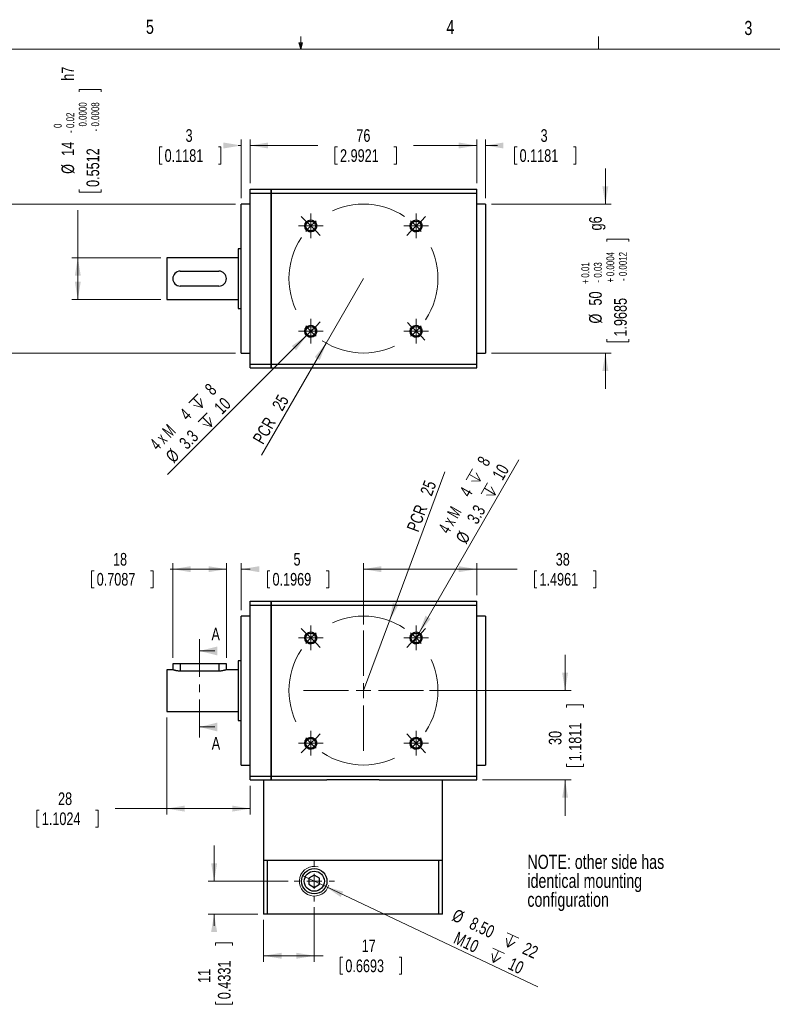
# Model space of a CAD drawing. Header units: millimetres. Extents: x 11 to 421, y 5 to 275.
# Tile 4 of 5: x 169 to 295, y 110 to 275. Entities that reach past the tile are written whole.
import ezdxf

# ---------------------------------------------------------------- set-up
doc = ezdxf.new("R2010")
doc.units = ezdxf.units.MM
doc.linetypes.add('CENTER', pattern=[10.16, 6.35, -1.27, 1.27, -1.27])
doc.linetypes.add('CENTERX2', pattern=[20.32, 12.7, -2.54, 2.54, -2.54])
doc.styles.add('SLDTEXTSTYLE0', font='TXT', dxfattribs={"width": 0.75})
doc.styles.add('SLDTEXTSTYLE4', font='TXT', dxfattribs={"width": 0.65})
doc.dimstyles.new('SLDDIMSTYLE0', dxfattribs={"dimtxt": 2.116667, "dimasz": 3, "dimexe": 0, "dimexo": 0.0625, "dimgap": 0.529167, "dimtad": 2, "dimlfac": 2, "dimrnd": 1e-09, "dimzin": 12, "dimdsep": 46, "dimtxsty": 'SLDTEXTSTYLE0', "dimsah": 1, "dimcen": 0.09, "dimadec": 0, "dimazin": 0, "dimtfac": 1, "dimtmove": 0, "dimatfit": 3, "dimfxl": 1, "dimtolj": 1, "dimtzin": 12, "dimarcsym": 0})
doc.dimstyles.new('SLDDIMSTYLE1', dxfattribs={"dimtxt": 2.116667, "dimasz": 3, "dimexe": 0, "dimexo": 0.0625, "dimgap": 0.529167, "dimtad": 2, "dimlfac": 2, "dimrnd": 1e-09, "dimzin": 12, "dimdsep": 46, "dimtxsty": 'SLDTEXTSTYLE0', "dimsah": 1, "dimcen": 0.09, "dimadec": 0, "dimazin": 0, "dimtfac": 1, "dimtofl": 0, "dimtmove": 0, "dimatfit": 3, "dimfxl": 1, "dimtolj": 1, "dimtzin": 12, "dimarcsym": 0})
doc.dimstyles.new('SLDDIMSTYLE2', dxfattribs={"dimtxt": 2.116667, "dimasz": 3, "dimexe": 0, "dimexo": 0.0625, "dimgap": 0.529167, "dimtad": 0, "dimlfac": 2, "dimrnd": 1e-09, "dimzin": 12, "dimdsep": 46, "dimtxsty": 'SLDTEXTSTYLE0', "dimsah": 1, "dimcen": 0.09, "dimadec": 0, "dimazin": 0, "dimtfac": 1, "dimtofl": 0, "dimtmove": 0, "dimatfit": 3, "dimfxl": 1, "dimtolj": 1, "dimtzin": 12, "dimarcsym": 0})
doc.dimstyles.new('SLDDIMSTYLE3', dxfattribs={"dimtxt": 2.116667, "dimasz": 3, "dimexe": 0, "dimexo": 0.0625, "dimgap": 0.529167, "dimtad": 0, "dimlfac": 2, "dimrnd": 1e-09, "dimzin": 12, "dimdsep": 46, "dimtxsty": 'SLDTEXTSTYLE0', "dimsah": 1, "dimcen": 0.09, "dimadec": 0, "dimazin": 0, "dimtfac": 1, "dimtofl": 0, "dimtmove": 0, "dimatfit": 3, "dimfxl": 1, "dimtolj": 1, "dimtzin": 12, "dimarcsym": 0})
doc.dimstyles.new('SLDDIMSTYLE4', dxfattribs={"dimtxt": 2.116667, "dimasz": 3, "dimexe": 0, "dimexo": 0.0625, "dimgap": 0.529167, "dimtad": 2, "dimlfac": 2, "dimrnd": 1e-09, "dimzin": 4, "dimdsep": 46, "dimtxsty": 'SLDTEXTSTYLE0', "dimsah": 1, "dimcen": 0.09, "dimadec": 0, "dimazin": 0, "dimtfac": 1, "dimtmove": 0, "dimatfit": 3, "dimfxl": 1, "dimtolj": 1, "dimtzin": 12, "dimarcsym": 0})
doc.dimstyles.new('SLDDIMSTYLE7', dxfattribs={"dimtxt": 2.116667, "dimasz": 3, "dimexe": 0, "dimexo": 0.0625, "dimgap": 0.529167, "dimtad": 0, "dimlfac": 2, "dimrnd": 1e-09, "dimzin": 12, "dimdsep": 46, "dimtxsty": 'SLDTEXTSTYLE0', "dimsah": 1, "dimcen": 0.09, "dimadec": 0, "dimazin": 0, "dimtol": 1, "dimtp": 0.01, "dimtm": 0.03, "dimtfac": 1, "dimtofl": 0, "dimtmove": 0, "dimatfit": 3, "dimfxl": 1, "dimtolj": 1, "dimarcsym": 0})
doc.dimstyles.new('SLDDIMSTYLE8', dxfattribs={"dimtxt": 2.116667, "dimasz": 3, "dimexe": 0, "dimexo": 0.0625, "dimgap": 0.529167, "dimtad": 0, "dimlfac": 2, "dimrnd": 1e-09, "dimzin": 12, "dimdsep": 46, "dimtxsty": 'SLDTEXTSTYLE0', "dimsah": 1, "dimcen": 0.09, "dimadec": 0, "dimazin": 0, "dimtol": 1, "dimtm": 0.02, "dimtfac": 1.6, "dimtofl": 0, "dimtmove": 0, "dimatfit": 3, "dimfxl": 1, "dimtolj": 1, "dimtzin": 0, "dimarcsym": 0})

# ---------------------------------------------------------------- blocks, each defined once
blk = doc.blocks.new('SW_NOTE_0')
at = {"color": 0, "linetype": 'Continuous', "lineweight": 0, "char_height": 2.3813, "attachment_point": 1, "style": 'SLDTEXTSTYLE0'}
for s, insert in [('NOTE: other side has ', (0, 3.07)), ('identical mounting ', (0, -0.11)), ('configuration', (0, -3.28))]:
    blk.add_mtext(s, dxfattribs=dict(at, insert=insert))
blk = doc.blocks.new('SW_SYMBOL_HOLE_DEPTH')
at = {"color": 0, "linetype": 'Continuous', "lineweight": 0}
for p, q in [((0, 875), (800, 875)), ((400, 875), (400, 75)), ((100, 555), (400, 75)), ((700, 555), (400, 75))]:
    blk.add_line(p, q, dxfattribs=at)
blk = doc.blocks.new('*D4')
at = {"color": 7, "linetype": 'Continuous', "lineweight": 0}
for q in [(252.56, 201.39), (234.8, 170.63)]:
    blk.add_line((235.8, 172.37), q, dxfattribs=at)
blk.add_solid([(235.8, 172.37), (237.73, 174.71), (236.87, 175.21)], dxfattribs=at)
at = {"color": 7, "linetype": 'Continuous', "lineweight": 0, "xscale": 0.0027037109, "yscale": 0.0027037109, "zscale": 0.0027037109, "rotation": 60}
for p in [(245.74, 196.83), (248.27, 194.49)]:
    blk.add_blockref('SW_SYMBOL_HOLE_DEPTH', p, dxfattribs=at)
at = {"color": 7, "linetype": 'Continuous', "lineweight": 0, "attachment_point": 1, "rotation": 60}
for s, insert, char_height, style in [(' 8', (245.14, 200.67), 2.117, 'SLDTEXTSTYLE0'), (' 10', (247.67, 198.33), 2.117, 'SLDTEXTSTYLE0'), ('4', (242.46, 196.02), 2.12, 'SLDTEXTSTYLE0'), ('4 x M', (238.92, 189.89), 2.117, 'SLDTEXTSTYLE4'), (' 3.3 ', (243.42, 190.97), 2.117, 'SLDTEXTSTYLE0'), ('%%c', (241.83, 188.2), 2.117, 'SLDTEXTSTYLE0')]:
    blk.add_mtext(s, dxfattribs=dict(at, insert=insert, char_height=char_height, style=style))
blk = doc.blocks.new('*D6')
at = {"color": 7, "linetype": 'Continuous', "lineweight": 0}
for q in [(240.12, 199.39), (226.46, 162.66)]:
    blk.add_line((230.82, 174.38), q, dxfattribs=at)
blk.add_solid([(230.82, 174.38), (232.33, 177.01), (231.39, 177.36)], dxfattribs=at)
at = {"color": 7, "linetype": 'Continuous', "lineweight": 0, "char_height": 2.117, "attachment_point": 1, "rotation": 69.6038, "style": 'SLDTEXTSTYLE0'}
for s, insert in [('25', (235.92, 195.92)), ('PCR ', (233.67, 189.87))]:
    blk.add_mtext(s, dxfattribs=dict(at, insert=insert))
blk = doc.blocks.new('*D7')
at = {"color": 7, "linetype": 'Continuous', "lineweight": 0}
for p, q in [((226.46, 173.75), (226.46, 184.04)), ((245.46, 178.66), (245.46, 184.04)), ((226.46, 183.04), (245.46, 183.04)), ((245.46, 183.04), (252.26, 183.04)), ((255.14, 182.78), (255.14, 179.93)), ((255.14, 182.78), (255.57, 182.78)), ((265.45, 182.78), (265.02, 182.78)), ((265.45, 182.78), (265.45, 179.93)), ((255.14, 179.93), (255.57, 179.93)), ((265.45, 179.93), (265.02, 179.93))]:
    blk.add_line(p, q, dxfattribs=at)
for points in [[(226.46, 183.04), (229.46, 182.54), (229.46, 183.54)], [(245.46, 183.04), (242.46, 183.54), (242.46, 182.54)]]:
    blk.add_solid(points, dxfattribs=at)
at = {"color": 7, "linetype": 'Continuous', "lineweight": 0, "char_height": 2.117, "attachment_point": 1, "style": 'SLDTEXTSTYLE0'}
for s, insert in [('38', (258.73, 185.76)), ('1.4961', (256, 182.4))]:
    blk.add_mtext(s, dxfattribs=dict(at, insert=insert))
blk = doc.blocks.new('*D8')
at = {"color": 7, "linetype": 'Continuous', "lineweight": 0}
for p, q in [((260.3, 162.66), (260.3, 168.66)), ((237.55, 162.66), (261.3, 162.66)), ((260.55, 160.25), (263.4, 160.25)), ((260.55, 160.25), (260.55, 159.82)), ((263.4, 160.25), (263.4, 159.82)), ((260.55, 149.93), (260.55, 150.36)), ((260.55, 149.93), (263.4, 149.93)), ((263.4, 149.93), (263.4, 150.36)), ((246.46, 147.66), (261.3, 147.66)), ((260.3, 147.66), (260.3, 141.66))]:
    blk.add_line(p, q, dxfattribs=at)
for points in [[(260.3, 162.66), (260.8, 165.66), (259.8, 165.66)], [(260.3, 147.66), (259.8, 144.66), (260.8, 144.66)]]:
    blk.add_solid(points, dxfattribs=at)
at = {"color": 7, "linetype": 'Continuous', "lineweight": 0, "char_height": 2.117, "attachment_point": 1, "rotation": 90, "style": 'SLDTEXTSTYLE0'}
for s, insert in [('1.1811', (260.93, 150.79)), ('30', (257.57, 153.53))]:
    blk.add_mtext(s, dxfattribs=dict(at, insert=insert))
blk = doc.blocks.new('*D9')
at = {"color": 7, "linetype": 'Continuous', "lineweight": 0}
for p, q in [((203.46, 168.16), (203.46, 184.04)), ((205.96, 176.16), (205.96, 184.04)), ((203.46, 183.04), (197.46, 183.04)), ((205.96, 183.04), (207.47, 183.04)), ((210.34, 182.78), (210.34, 179.93)), ((210.34, 182.78), (210.77, 182.78)), ((220.66, 182.78), (220.23, 182.78)), ((220.66, 182.78), (220.66, 179.93)), ((210.34, 179.93), (210.77, 179.93)), ((220.66, 179.93), (220.23, 179.93))]:
    blk.add_line(p, q, dxfattribs=at)
for points in [[(203.46, 183.04), (200.46, 183.54), (200.46, 182.54)], [(205.96, 183.04), (208.96, 182.54), (208.96, 183.54)]]:
    blk.add_solid(points, dxfattribs=at)
at = {"color": 7, "linetype": 'Continuous', "lineweight": 0, "attachment_point": 1, "style": 'SLDTEXTSTYLE0'}
for s, insert, char_height in [('5', (214.72, 185.76), 2.12), ('0.1969', (211.2, 182.4), 2.117)]:
    blk.add_mtext(s, dxfattribs=dict(at, insert=insert, char_height=char_height))
blk = doc.blocks.new('*D10')
at = {"color": 7, "linetype": 'Continuous', "lineweight": 0}
for p, q in [((194.46, 168.16), (194.46, 184.04)), ((203.46, 168.16), (203.46, 184.04)), ((180.84, 182.78), (180.84, 179.93)), ((180.84, 182.78), (181.26, 182.78)), ((191.15, 182.78), (190.72, 182.78)), ((191.15, 182.78), (191.15, 179.93)), ((194.46, 183.04), (194.02, 183.04)), ((203.46, 183.04), (194.46, 183.04)), ((180.84, 179.93), (181.26, 179.93)), ((191.15, 179.93), (190.72, 179.93))]:
    blk.add_line(p, q, dxfattribs=at)
for points in [[(194.46, 183.04), (197.46, 182.54), (197.46, 183.54)], [(203.46, 183.04), (200.46, 183.54), (200.46, 182.54)]]:
    blk.add_solid(points, dxfattribs=at)
at = {"color": 7, "linetype": 'Continuous', "lineweight": 0, "char_height": 2.117, "attachment_point": 1, "style": 'SLDTEXTSTYLE0'}
for s, insert in [('18', (184.43, 185.76)), ('0.7087', (181.69, 182.4))]:
    blk.add_mtext(s, dxfattribs=dict(at, insert=insert))
blk = doc.blocks.new('*D11')
at = {"color": 7, "linetype": 'Continuous', "lineweight": 0}
for p, q in [((193.46, 158.16), (193.46, 141.85)), ((207.46, 146.66), (207.46, 141.85)), ((171.62, 142.59), (171.62, 139.74)), ((171.62, 142.59), (172.05, 142.59)), ((181.93, 142.59), (181.5, 142.59)), ((181.93, 142.59), (181.93, 139.74)), ((193.46, 142.85), (184.81, 142.85)), ((207.46, 142.85), (193.46, 142.85)), ((171.62, 139.74), (172.05, 139.74)), ((181.93, 139.74), (181.5, 139.74))]:
    blk.add_line(p, q, dxfattribs=at)
for points in [[(193.46, 142.85), (196.46, 142.35), (196.46, 143.35)], [(207.46, 142.85), (204.46, 143.35), (204.46, 142.35)]]:
    blk.add_solid(points, dxfattribs=at)
at = {"color": 7, "linetype": 'Continuous', "lineweight": 0, "char_height": 2.117, "attachment_point": 1, "style": 'SLDTEXTSTYLE0'}
for s, insert in [('28', (175.21, 145.57)), ('1.1024', (172.48, 142.21))]:
    blk.add_mtext(s, dxfattribs=dict(at, insert=insert))
blk = doc.blocks.new('*D12')
at = {"color": 7, "linetype": 'Continuous', "lineweight": 0}
for p, q in [((201.4, 130.66), (201.4, 136.66)), ((213.84, 130.66), (200.4, 130.66)), ((208.71, 125.16), (200.4, 125.16)), ((201.4, 125.16), (201.4, 123.19)), ((201.65, 120.32), (204.51, 120.32)), ((201.65, 120.32), (201.65, 119.89)), ((204.51, 120.32), (204.51, 119.89)), ((201.65, 110), (201.65, 110.43)), ((201.65, 110), (204.51, 110)), ((204.51, 110), (204.51, 110.43))]:
    blk.add_line(p, q, dxfattribs=at)
for points in [[(201.4, 130.66), (201.9, 133.66), (200.9, 133.66)], [(201.4, 125.16), (200.9, 122.16), (201.9, 122.16)]]:
    blk.add_solid(points, dxfattribs=at)
at = {"color": 7, "linetype": 'Continuous', "lineweight": 0, "char_height": 2.117, "attachment_point": 1, "rotation": 90, "style": 'SLDTEXTSTYLE0'}
for s, insert in [('0.4331', (202.04, 110.86)), ('11', (198.67, 113.6))]:
    blk.add_mtext(s, dxfattribs=dict(at, insert=insert))
blk = doc.blocks.new('*D13')
at = {"color": 7, "linetype": 'Continuous', "lineweight": 0}
for p, q in [((218.21, 126.29), (218.21, 117.15)), ((209.71, 124.16), (209.71, 117.15)), ((209.71, 118.15), (218.21, 118.15)), ((218.21, 118.15), (219.69, 118.15)), ((222.56, 117.9), (222.56, 115.04)), ((222.56, 117.9), (222.99, 117.9)), ((232.87, 117.9), (232.45, 117.9)), ((232.87, 117.9), (232.87, 115.04)), ((222.56, 115.04), (222.99, 115.04)), ((232.87, 115.04), (232.45, 115.04))]:
    blk.add_line(p, q, dxfattribs=at)
for points in [[(209.71, 118.15), (212.71, 117.65), (212.71, 118.65)], [(218.21, 118.15), (215.21, 118.65), (215.21, 117.65)]]:
    blk.add_solid(points, dxfattribs=at)
at = {"color": 7, "linetype": 'Continuous', "lineweight": 0, "char_height": 2.117, "attachment_point": 1, "style": 'SLDTEXTSTYLE0'}
for s, insert in [('17', (226.16, 120.88)), ('0.6693', (223.42, 117.52))]:
    blk.add_mtext(s, dxfattribs=dict(at, insert=insert))
blk = doc.blocks.new('*D14')
at = {"color": 7, "linetype": 'Continuous', "lineweight": 0}
for q in [(216.29, 131.57), (255.71, 112.94)]:
    blk.add_line((220.13, 129.75), q, dxfattribs=at)
blk.add_solid([(220.13, 129.75), (222.63, 128.02), (223.06, 128.92)], dxfattribs=at)
at = {"color": 7, "linetype": 'Continuous', "lineweight": 0, "xscale": 0.0027037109, "yscale": 0.0027037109, "zscale": 0.0027037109, "rotation": 334.7039637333}
for p in [(249.56, 119.87), (247.15, 117.29)]:
    blk.add_blockref('SW_SYMBOL_HOLE_DEPTH', p, dxfattribs=at)
at = {"color": 7, "linetype": 'Continuous', "lineweight": 0, "char_height": 2.117, "attachment_point": 1, "rotation": 334.704, "style": 'SLDTEXTSTYLE0'}
for s, insert in [('%%c', (242.06, 126.1)), ('8.50', (244.95, 124.74)), ('M10 ', (242.31, 122.27)), (' 22', (253.34, 120.77)), (' 10', (250.93, 118.19))]:
    blk.add_mtext(s, dxfattribs=dict(at, insert=insert))
blk = doc.blocks.new('SW_CENTERMARKSYMBOL_0')
at = {"color": 0, "linetype": 'Continuous', "lineweight": 0}
for p, q in [((0, 1.25), (0, 2.075)), ((-1.25, 0), (-2.075, 0)), ((0, 0), (-1.25, 0)), ((0, 0), (0, 1.25)), ((0, 0), (0, -1.25)), ((0, 0), (1.25, 0)), ((1.25, 0), (2.075, 0)), ((0, -1.25), (0, -2.075))]:
    blk.add_line(p, q, dxfattribs=at)
blk = doc.blocks.new('SW_CENTERMARKSYMBOL_1')
at = {"color": 0, "linetype": 'Continuous', "lineweight": 0}
for p, q in [((0, 1.25), (0, 2.075)), ((-1.25, 0), (-2.075, 0)), ((0, 0), (-1.25, 0)), ((0, 0), (0, 1.25)), ((0, 0), (0, -1.25)), ((0, 0), (1.25, 0)), ((1.25, 0), (2.075, 0)), ((0, -1.25), (0, -2.075))]:
    blk.add_line(p, q, dxfattribs=at)
blk = doc.blocks.new('SW_CENTERMARKSYMBOL_2')
at = {"color": 0, "linetype": 'Continuous', "lineweight": 0}
for p, q in [((0, 1.25), (0, 2.075)), ((-1.25, 0), (-2.075, 0)), ((0, 0), (-1.25, 0)), ((0, 0), (0, 1.25)), ((0, 0), (0, -1.25)), ((0, 0), (1.25, 0)), ((1.25, 0), (2.075, 0)), ((0, -1.25), (0, -2.075))]:
    blk.add_line(p, q, dxfattribs=at)
blk = doc.blocks.new('SW_CENTERMARKSYMBOL_3')
at = {"color": 0, "linetype": 'Continuous', "lineweight": 0}
for p, q in [((0, 1.25), (0, 2.075)), ((-1.25, 0), (-2.075, 0)), ((0, 0), (-1.25, 0)), ((0, 0), (0, 1.25)), ((0, 0), (0, -1.25)), ((0, 0), (1.25, 0)), ((1.25, 0), (2.075, 0)), ((0, -1.25), (0, -2.075))]:
    blk.add_line(p, q, dxfattribs=at)
blk = doc.blocks.new('SW_CENTERMARKSYMBOL_4')
at = {"color": 0, "linetype": 'Continuous', "lineweight": 0}
for p, q in [((0, 2.5), (0, 3.375)), ((-2.5, 0), (-3.375, 0)), ((0, 0), (-1.25, 0)), ((0, 0), (0, 1.25)), ((0, 0), (0, -1.25)), ((0, 0), (1.25, 0)), ((2.5, 0), (3.375, 0)), ((0, -2.5), (0, -3.375))]:
    blk.add_line(p, q, dxfattribs=at)
blk = doc.blocks.new('SW_CENTERMARKSYMBOL_5')
at = {"color": 0, "linetype": 'Continuous', "lineweight": 0}
for p, q in [((-0.88, 18.56), (-1.59, 19.27)), ((0, 17.68), (-0.88, 18.56)), ((8.84, 11.34), (8.84, 18.93)), ((17.68, 17.68), (18.56, 18.56)), ((18.56, 18.56), (19.27, 19.27)), ((0, 17.68), (0.88, 16.79)), ((0.88, 16.79), (1.59, 16.09)), ((16.79, 16.79), (16.09, 16.09)), ((17.68, 17.68), (16.79, 16.79)), ((8.84, 8.84), (8.84, 10.09)), ((6.34, 8.84), (-1.25, 8.84)), ((8.84, 8.84), (7.59, 8.84)), ((8.84, 8.84), (8.84, 7.59)), ((8.84, 8.84), (10.09, 8.84)), ((11.34, 8.84), (18.93, 8.84)), ((8.84, 6.34), (8.84, -1.25)), ((0, 0), (-0.88, -0.88)), ((0, 0), (0.88, 0.88)), ((0.88, 0.88), (1.59, 1.59)), ((16.79, 0.88), (16.09, 1.59)), ((17.68, 0), (16.79, 0.88)), ((17.68, 0), (18.56, -0.88)), ((-0.88, -0.88), (-1.59, -1.59)), ((18.56, -0.88), (19.27, -1.59))]:
    blk.add_line(p, q, dxfattribs=at)
at = {"color": 0, "linetype": 'CENTERX2', "lineweight": 0}
for start, end in [(56.4592, 123.5408), (146.4592, 213.5408), (326.4592, 33.5408), (236.4592, 303.5408)]:
    blk.add_arc((8.84, 8.84), 12.5, start, end, dxfattribs=at)
at = {"color": 0, "linetype": 'Continuous', "lineweight": 0}
for start, end in [(129.2704, 135), (45, 50.7296), (135, 140.7296), (39.2704, 45), (219.2704, 225), (315, 320.7296), (225, 230.7296), (309.2704, 315)]:
    blk.add_arc((8.84, 8.84), 12.5, start, end, dxfattribs=at)
blk = doc.blocks.new('*D34')
at = {"color": 7, "linetype": 'Continuous', "lineweight": 0}
for p, q in [((267.06, 244.31), (267.06, 250.31)), ((247.96, 244.31), (268.06, 244.31)), ((267.31, 238.45), (271.01, 238.45)), ((267.31, 238.45), (267.31, 238.02)), ((271.01, 238.45), (271.01, 238.02)), ((267.31, 221.21), (267.31, 221.64)), ((271.01, 221.21), (271.01, 221.64)), ((267.31, 221.21), (271.01, 221.21)), ((247.96, 219.31), (268.06, 219.31)), ((267.06, 219.31), (267.06, 213.31))]:
    blk.add_line(p, q, dxfattribs=at)
for points in [[(267.06, 244.31), (267.56, 247.31), (266.56, 247.31)], [(267.06, 219.31), (266.56, 216.31), (267.56, 216.31)]]:
    blk.add_solid(points, dxfattribs=at)
at = {"color": 7, "linetype": 'Continuous', "lineweight": 0, "attachment_point": 1, "rotation": 90, "style": 'SLDTEXTSTYLE0'}
for s, insert, char_height in [(' g6', (264.33, 239.3), 2.117), ('0.0004', (267.23, 232.22), 1.323), ('0.0012', (269.33, 232.22), 1.323), ('0.01', (263.03, 231.97), 1.323), ('0.03', (265.13, 231.97), 1.323), ('+', (263.03, 230.9), 1.32), ('-', (265.13, 231.14), 1.32), ('+', (267.23, 231.15), 1.32), ('-', (269.33, 231.39), 1.32), ('50', (264.33, 227.29), 2.117), ('1.9685', (268.53, 222.07), 2.117), ('%%c', (264.33, 224.27), 2.117)]:
    blk.add_mtext(s, dxfattribs=dict(at, insert=insert, char_height=char_height))
blk = doc.blocks.new('*D35')
at = {"color": 7, "linetype": 'Continuous', "lineweight": 0}
for p, q in [((207.46, 247.81), (207.46, 255.15)), ((245.46, 247.81), (245.46, 255.15)), ((207.46, 254.15), (218.8, 254.15)), ((221.68, 253.9), (221.68, 251.04)), ((221.68, 253.9), (222.11, 253.9)), ((231.99, 253.9), (231.56, 253.9)), ((231.99, 253.9), (231.99, 251.04)), ((245.46, 254.15), (234.86, 254.15)), ((221.68, 251.04), (222.11, 251.04)), ((231.99, 251.04), (231.56, 251.04))]:
    blk.add_line(p, q, dxfattribs=at)
for points in [[(207.46, 254.15), (210.46, 253.65), (210.46, 254.65)], [(245.46, 254.15), (242.46, 254.65), (242.46, 253.65)]]:
    blk.add_solid(points, dxfattribs=at)
at = {"color": 7, "linetype": 'Continuous', "lineweight": 0, "char_height": 2.117, "attachment_point": 1, "style": 'SLDTEXTSTYLE0'}
for s, insert in [('76', (225.27, 256.88)), ('2.9921', (222.53, 253.52))]:
    blk.add_mtext(s, dxfattribs=dict(at, insert=insert))
blk = doc.blocks.new('*D36')
at = {"color": 7, "linetype": 'Continuous', "lineweight": 0}
for p, q in [((161.8, 244.31), (161.8, 250.31)), ((204.96, 244.31), (160.8, 244.31)), ((162.05, 238.45), (165.75, 238.45)), ((162.05, 238.45), (162.05, 238.02)), ((165.75, 238.45), (165.75, 238.02)), ((162.05, 221.21), (162.05, 221.64)), ((165.75, 221.21), (165.75, 221.64)), ((162.05, 221.21), (165.75, 221.21)), ((204.96, 219.31), (160.8, 219.31)), ((161.8, 219.31), (161.8, 213.31))]:
    blk.add_line(p, q, dxfattribs=at)
for points in [[(161.8, 244.31), (162.3, 247.31), (161.3, 247.31)], [(161.8, 219.31), (161.3, 216.31), (162.3, 216.31)]]:
    blk.add_solid(points, dxfattribs=at)
at = {"color": 7, "linetype": 'Continuous', "lineweight": 0, "attachment_point": 1, "rotation": 90, "style": 'SLDTEXTSTYLE0'}
for s, insert, char_height in [(' g6', (159.07, 239.3), 2.117), ('0.0004', (161.97, 232.22), 1.323), ('0.0012', (164.07, 232.22), 1.323), ('0.01', (157.77, 231.97), 1.323), ('0.03', (159.87, 231.97), 1.323), ('+', (157.77, 230.9), 1.32), ('-', (159.87, 231.14), 1.32), ('+', (161.97, 231.15), 1.32), ('-', (164.07, 231.39), 1.32), ('50', (159.07, 227.29), 2.117), ('1.9685', (163.27, 222.07), 2.117), ('%%c', (159.07, 224.27), 2.117)]:
    blk.add_mtext(s, dxfattribs=dict(at, insert=insert, char_height=char_height))
blk = doc.blocks.new('*D37')
at = {"color": 7, "linetype": 'Continuous', "lineweight": 0}
for p, q in [((178.77, 263.57), (182.46, 263.57)), ((178.77, 263.57), (178.77, 263.14)), ((182.46, 263.57), (182.46, 263.14)), ((178.77, 246.33), (178.77, 246.76)), ((178.77, 246.33), (182.46, 246.33)), ((182.46, 246.33), (182.46, 246.76)), ((178.52, 235.31), (178.52, 243.28)), ((192.46, 235.31), (177.52, 235.31)), ((178.52, 228.31), (178.52, 235.31)), ((192.46, 228.31), (177.52, 228.31))]:
    blk.add_line(p, q, dxfattribs=at)
for points in [[(178.52, 235.31), (178.02, 232.31), (179.02, 232.31)], [(178.52, 228.31), (179.02, 231.31), (178.02, 231.31)]]:
    blk.add_solid(points, dxfattribs=at)
at = {"color": 7, "linetype": 'Continuous', "lineweight": 0, "attachment_point": 1, "rotation": 90, "style": 'SLDTEXTSTYLE0'}
for s, insert, char_height in [(' h7', (175.79, 264.43), 2.117), ('0.0000', (178.69, 257.34), 1.323), ('0.0008', (180.79, 257.34), 1.323), ('0.02', (176.59, 257.09), 1.323), ('0', (174.49, 257.09), 1.32), ('-', (176.59, 256.27), 1.32), ('-', (180.79, 256.51), 1.32), ('14', (175.79, 252.41), 2.117), ('0.5512', (179.99, 247.19), 2.117), ('%%c', (175.79, 249.39), 2.117)]:
    blk.add_mtext(s, dxfattribs=dict(at, insert=insert, char_height=char_height))
blk = doc.blocks.new('*D38')
at = {"color": 7, "linetype": 'Continuous', "lineweight": 0}
for q in [(218.33, 223.68), (193.58, 198.93)]:
    blk.add_line((216.92, 222.26), q, dxfattribs=at)
blk.add_solid([(216.92, 222.26), (214.44, 220.5), (215.15, 219.79)], dxfattribs=at)
at = {"color": 7, "linetype": 'Continuous', "lineweight": 0, "xscale": 0.0027037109, "yscale": 0.0027037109, "zscale": 0.0027037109, "rotation": 45.0000000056}
for p in [(198.81, 209.29), (200.37, 206.1)]:
    blk.add_blockref('SW_SYMBOL_HOLE_DEPTH', p, dxfattribs=at)
at = {"color": 7, "linetype": 'Continuous', "lineweight": 0, "attachment_point": 1, "rotation": 45}
for s, insert, char_height, style in [(' 8', (199.23, 213.15), 2.117, 'SLDTEXTSTYLE0'), (' 10', (200.79, 209.96), 2.117, 'SLDTEXTSTYLE0'), ('4', (195.43, 209.35), 2.12, 'SLDTEXTSTYLE0'), ('4 x M', (190.43, 204.35), 2.117, 'SLDTEXTSTYLE4'), ('3.3 ', (195.34, 204.5), 2.117, 'SLDTEXTSTYLE0'), ('%%c', (193.08, 202.24), 2.117, 'SLDTEXTSTYLE0')]:
    blk.add_mtext(s, dxfattribs=dict(at, insert=insert, char_height=char_height, style=style))
blk = doc.blocks.new('*D39')
at = {"color": 7, "linetype": 'Continuous', "lineweight": 0}
for q in [(226.46, 231.81), (209.35, 202.17)]:
    blk.add_line((220.21, 220.98), q, dxfattribs=at)
blk.add_solid([(220.21, 220.98), (218.28, 218.64), (219.14, 218.14)], dxfattribs=at)
at = {"color": 7, "linetype": 'Continuous', "lineweight": 0, "char_height": 2.117, "attachment_point": 1, "rotation": 60, "style": 'SLDTEXTSTYLE0'}
for s, insert in [('25', (211.01, 210.49)), ('PCR ', (207.78, 204.9))]:
    blk.add_mtext(s, dxfattribs=dict(at, insert=insert))
blk = doc.blocks.new('*D40')
at = {"color": 7, "linetype": 'Continuous', "lineweight": 0}
for p, q in [((205.96, 245.31), (205.96, 255.15)), ((207.46, 247.81), (207.46, 255.15)), ((192.23, 253.9), (192.23, 251.04)), ((192.23, 253.9), (192.66, 253.9)), ((202.54, 253.9), (202.11, 253.9)), ((202.54, 253.9), (202.54, 251.04)), ((205.96, 254.15), (205.42, 254.15)), ((207.46, 254.15), (213.46, 254.15)), ((192.23, 251.04), (192.66, 251.04)), ((202.54, 251.04), (202.11, 251.04))]:
    blk.add_line(p, q, dxfattribs=at)
for points in [[(205.96, 254.15), (202.96, 254.65), (202.96, 253.65)], [(207.46, 254.15), (210.46, 253.65), (210.46, 254.65)]]:
    blk.add_solid(points, dxfattribs=at)
at = {"color": 7, "linetype": 'Continuous', "lineweight": 0, "attachment_point": 1, "style": 'SLDTEXTSTYLE0'}
for s, insert, char_height in [('3', (196.6, 256.88), 2.12), ('0.1181', (193.09, 253.52), 2.117)]:
    blk.add_mtext(s, dxfattribs=dict(at, insert=insert, char_height=char_height))
blk = doc.blocks.new('*D41')
at = {"color": 7, "linetype": 'Continuous', "lineweight": 0}
for p, q in [((245.46, 247.81), (245.46, 255.15)), ((246.96, 245.31), (246.96, 255.15)), ((245.46, 254.15), (239.46, 254.15)), ((246.96, 254.15), (248.93, 254.15)), ((251.8, 253.9), (251.8, 251.04)), ((251.8, 253.9), (252.23, 253.9)), ((262.12, 253.9), (261.69, 253.9)), ((262.12, 253.9), (262.12, 251.04)), ((251.8, 251.04), (252.23, 251.04)), ((262.12, 251.04), (261.69, 251.04))]:
    blk.add_line(p, q, dxfattribs=at)
for points in [[(245.46, 254.15), (242.46, 254.65), (242.46, 253.65)], [(246.96, 254.15), (249.96, 253.65), (249.96, 254.65)]]:
    blk.add_solid(points, dxfattribs=at)
at = {"color": 7, "linetype": 'Continuous', "lineweight": 0, "attachment_point": 1, "style": 'SLDTEXTSTYLE0'}
for s, insert, char_height in [('3', (256.18, 256.88), 2.12), ('0.1181', (252.66, 253.52), 2.117)]:
    blk.add_mtext(s, dxfattribs=dict(at, insert=insert, char_height=char_height))
blk = doc.blocks.new('SW_CENTERMARKSYMBOL_8')
at = {"color": 0, "linetype": 'Continuous', "lineweight": 0}
for p, q in [((0, 1.25), (0, 2.075)), ((-1.25, 0), (-2.075, 0)), ((0, 0), (-1.25, 0)), ((0, 0), (0, 1.25)), ((0, 0), (0, -1.25)), ((0, 0), (1.25, 0)), ((1.25, 0), (2.075, 0)), ((0, -1.25), (0, -2.075))]:
    blk.add_line(p, q, dxfattribs=at)
blk = doc.blocks.new('SW_CENTERMARKSYMBOL_9')
at = {"color": 0, "linetype": 'Continuous', "lineweight": 0}
for p, q in [((0, 1.25), (0, 2.075)), ((-1.25, 0), (-2.075, 0)), ((0, 0), (-1.25, 0)), ((0, 0), (0, 1.25)), ((0, 0), (0, -1.25)), ((0, 0), (1.25, 0)), ((1.25, 0), (2.075, 0)), ((0, -1.25), (0, -2.075))]:
    blk.add_line(p, q, dxfattribs=at)
blk = doc.blocks.new('SW_CENTERMARKSYMBOL_10')
at = {"color": 0, "linetype": 'Continuous', "lineweight": 0}
for p, q in [((0, 1.25), (0, 2.075)), ((-1.25, 0), (-2.075, 0)), ((0, 0), (-1.25, 0)), ((0, 0), (0, 1.25)), ((0, 0), (0, -1.25)), ((0, 0), (1.25, 0)), ((1.25, 0), (2.075, 0)), ((0, -1.25), (0, -2.075))]:
    blk.add_line(p, q, dxfattribs=at)
blk = doc.blocks.new('SW_CENTERMARKSYMBOL_11')
at = {"color": 0, "linetype": 'Continuous', "lineweight": 0}
for p, q in [((0, 1.25), (0, 2.075)), ((-1.25, 0), (-2.075, 0)), ((0, 0), (-1.25, 0)), ((0, 0), (0, 1.25)), ((0, 0), (0, -1.25)), ((0, 0), (1.25, 0)), ((1.25, 0), (2.075, 0)), ((0, -1.25), (0, -2.075))]:
    blk.add_line(p, q, dxfattribs=at)
blk = doc.blocks.new('SW_CENTERMARKSYMBOL_12')
at = {"color": 0, "linetype": 'Continuous', "lineweight": 0}
for p, q in [((-0.88, 18.56), (-1.59, 19.27)), ((0, 17.68), (-0.88, 18.56)), ((17.68, 17.68), (18.56, 18.56)), ((18.56, 18.56), (19.27, 19.27)), ((0, 17.68), (0.88, 16.79)), ((0.88, 16.79), (1.59, 16.09)), ((16.79, 16.79), (16.09, 16.09)), ((17.68, 17.68), (16.79, 16.79)), ((0, 0), (-0.88, -0.88)), ((0, 0), (0.88, 0.88)), ((0.88, 0.88), (1.59, 1.59)), ((16.79, 0.88), (16.21, 1.47)), ((17.68, 0), (16.79, 0.88)), ((17.68, 0), (18.56, -0.88)), ((-0.88, -0.88), (-1.59, -1.59)), ((18.56, -0.88), (19.14, -1.47))]:
    blk.add_line(p, q, dxfattribs=at)
at = {"color": 0, "linetype": 'CENTERX2', "lineweight": 0}
for start, end in [(56.4592, 123.5408), (146.4592, 213.5408), (326.4592, 33.5408), (236.4592, 303.5408)]:
    blk.add_arc((8.84, 8.84), 12.5, start, end, dxfattribs=at)
at = {"color": 0, "linetype": 'Continuous', "lineweight": 0}
for start, end in [(129.2704, 135), (45, 50.7296), (135, 140.7296), (39.2704, 45), (219.2704, 225), (315, 320.7296), (225, 230.7296), (309.2704, 315)]:
    blk.add_arc((8.84, 8.84), 12.5, start, end, dxfattribs=at)

msp = doc.modelspace()

# ---------------------------------------------------------------- linework, layer by layer
at = {"color": 7, "linetype": 'Continuous', "lineweight": 0}
for p, q in [((215.9254, 270.3087), (215.5889, 271.3737)), ((216.2443, 271.3737), (215.5889, 271.3737)), ((215.7467, 271.3737), (215.9254, 270.3087)), ((215.9254, 270.3087), (215.9254, 272.4626)), ((215.9254, 270.3087), (216.2443, 271.3737)), ((216.0501, 271.3737), (215.9254, 270.3087)), ((265.9317, 270.3087), (265.9317, 272.4626)), ((15.9068, 270.3087), (415.9568, 270.3087)), ((201.5462, 169.3121), (198.9615, 169.3121)), ((201.5462, 156.5522), (198.9615, 156.5522))]:
    msp.add_line(p, q, dxfattribs=at)
at = {"color": 7, "linetype": 'Continuous', "lineweight": 30}
for p, q in [((207.4615, 246.8097), (210.9615, 246.8097)), ((207.4615, 246.1471), (207.4615, 246.8097)), ((210.9615, 246.8097), (210.9615, 246.1471)), ((210.9615, 246.8097), (245.4615, 246.8097)), ((210.9615, 246.1471), (210.9615, 246.8097)), ((245.4615, 246.1471), (245.4615, 246.8097)), ((207.4615, 246.1471), (210.9615, 246.1471)), ((207.4615, 217.4722), (207.4615, 246.1471)), ((210.9615, 246.1471), (245.4615, 246.1471)), ((210.9615, 246.1471), (210.9615, 217.4722)), ((210.9615, 217.4722), (210.9615, 246.1471)), ((245.4615, 217.4722), (245.4615, 246.1471)), ((205.9615, 219.3097), (205.9615, 244.3097)), ((246.9615, 244.3097), (246.9615, 219.3097)), ((205.4615, 236.8097), (205.4615, 226.8097)), ((193.4615, 235.3097), (193.4615, 228.3097)), ((195.7115, 233.0597), (202.2115, 233.0597)), ((202.2115, 230.5597), (195.7115, 230.5597)), ((207.4615, 217.4722), (210.9615, 217.4722)), ((207.4615, 216.8097), (207.4615, 217.4722)), ((207.4615, 216.8097), (210.9615, 216.8097)), ((210.9615, 217.4722), (245.4615, 217.4722)), ((210.9615, 217.4722), (210.9615, 216.8097)), ((210.9615, 216.8097), (210.9615, 217.4722)), ((210.9615, 216.8097), (245.4615, 216.8097)), ((245.4615, 216.8097), (245.4615, 217.4722)), ((207.4615, 177.6602), (210.9615, 177.6602)), ((207.4615, 176.9976), (207.4615, 177.6602)), ((207.4615, 176.9976), (210.9615, 176.9976)), ((207.4615, 148.3227), (207.4615, 176.9976)), ((210.9615, 177.6602), (210.9615, 176.9976)), ((210.9615, 177.6602), (245.4615, 177.6602)), ((210.9615, 176.9976), (210.9615, 177.6602)), ((210.9615, 176.9976), (210.9615, 148.3227)), ((210.9615, 176.9976), (245.4615, 176.9976)), ((210.9615, 148.3227), (210.9615, 176.9976)), ((245.4615, 176.9976), (245.4615, 177.6602)), ((245.4615, 148.3227), (245.4615, 176.9976)), ((205.9615, 150.1602), (205.9615, 175.1602)), ((246.9615, 175.1602), (246.9615, 162.6602)), ((195.7115, 167.1602), (194.4615, 167.1602)), ((195.7115, 167.1602), (195.7115, 165.9293)), ((202.2115, 167.1602), (195.7115, 167.1602)), ((202.2115, 167.1602), (202.2115, 165.9293)), ((203.4615, 167.1602), (202.2115, 167.1602)), ((205.4615, 167.6602), (205.4615, 162.6602)), ((193.4615, 166.1602), (193.4615, 162.6602)), ((202.2115, 165.9293), (195.7115, 165.9293)), ((193.4615, 162.6602), (193.4615, 159.1602)), ((205.4615, 162.6602), (205.4615, 157.6602)), ((246.9615, 162.6602), (246.9615, 150.1602)), ((207.4615, 148.3227), (210.9615, 148.3227)), ((207.4615, 147.6602), (207.4615, 148.3227)), ((207.4615, 147.6602), (210.9615, 147.6602)), ((210.9615, 148.3227), (245.4615, 148.3227)), ((210.9615, 148.3227), (210.9615, 147.6602)), ((210.9615, 147.6602), (210.9615, 148.3227)), ((210.9615, 147.6602), (220.3027, 147.6602)), ((229.1203, 147.6602), (220.3027, 147.6602)), ((229.1203, 147.6602), (245.4615, 147.6602)), ((245.4615, 147.6602), (245.4615, 148.3227)), ((209.7115, 134.1602), (209.7115, 125.1602)), ((210.3741, 134.1602), (209.7115, 134.1602)), ((210.3741, 125.1602), (210.3741, 134.1602)), ((224.7115, 134.1602), (210.3741, 134.1602)), ((239.049, 134.1602), (224.7115, 134.1602)), ((239.049, 134.1602), (239.049, 125.1602)), ((239.7115, 134.1602), (239.049, 134.1602)), ((239.7115, 125.1602), (239.7115, 134.1602)), ((218.2115, 131.6948), (217.3155, 131.1775)), ((217.3155, 131.1775), (217.3155, 130.1428)), ((219.1075, 131.1775), (218.2115, 131.6948)), ((219.1075, 130.1428), (219.1075, 131.1775)), ((217.3155, 130.1428), (218.2115, 129.6255)), ((218.2115, 129.6255), (219.1075, 130.1428)), ((210.3741, 125.1602), (209.7115, 125.1602)), ((239.049, 125.1602), (210.3741, 125.1602)), ((239.7115, 125.1602), (239.049, 125.1602))]:
    msp.add_line(p, q, dxfattribs=at)
at = {"color": 7, "linetype": 'CENTER', "lineweight": 0}
msp.add_line((198.9615, 171.3121), (198.9615, 154.5522), dxfattribs=at)
at = {"color": 7, "linetype": 'Continuous', "lineweight": 30}
for centre, radius in [((217.6227, 240.6485), 1), ((217.6227, 240.6485), 0.825), ((235.3004, 240.6485), 1), ((235.3004, 240.6485), 0.825), ((217.6227, 222.9708), 1), ((217.6227, 222.9708), 0.825), ((235.3004, 222.9708), 1), ((235.3004, 222.9708), 0.825), ((217.6227, 171.499), 1), ((217.6227, 171.499), 0.825), ((235.3004, 171.499), 1), ((235.3004, 171.499), 0.825), ((217.6227, 153.8213), 1), ((217.6227, 153.8213), 0.825), ((235.3004, 153.8213), 1), ((235.3004, 153.8213), 0.825), ((218.2115, 130.6602), 2.125), ((218.2115, 130.6602), 1.6838)]:
    msp.add_circle(centre, radius, dxfattribs=at)
at = {"color": 7, "linetype": 'Continuous', "lineweight": 0}
for centre, radius in [((217.6227, 240.6485), 1), ((235.3004, 240.6485), 1), ((217.6227, 222.9708), 1), ((235.3004, 222.9708), 1), ((217.6227, 171.499), 1), ((217.6227, 171.499), 1), ((235.3004, 171.499), 1), ((235.3004, 171.499), 1), ((217.6227, 153.8213), 1), ((217.6227, 153.8213), 1), ((235.3004, 153.8213), 1), ((235.3004, 153.8213), 1), ((218.2115, 130.6602), 2.5)]:
    msp.add_arc(centre, radius, 75, 345, dxfattribs=at)
at = {"color": 7, "linetype": 'Continuous', "lineweight": 30}
for centre, start, end in [((195.7115, 231.8097), 90, 270), ((202.2115, 231.8097), 270, 90)]:
    msp.add_arc(centre, 1.25, start, end, dxfattribs=at)
for points in [[(207.4615, 244.3097), (205.9615, 244.3097)], [(246.9615, 244.3097), (245.4615, 244.3097)], [(205.9615, 236.8097), (205.4615, 236.8097)], [(205.4615, 235.3097), (193.4615, 235.3097)], [(193.4615, 228.3097), (205.4615, 228.3097)], [(205.4615, 226.8097), (205.9615, 226.8097)], [(205.9615, 219.3097), (207.4615, 219.3097)], [(245.4615, 219.3097), (246.9615, 219.3097)], [(207.4615, 175.1602), (205.9615, 175.1602)], [(246.9615, 175.1602), (245.4615, 175.1602)], [(194.4615, 167.1602), (194.4615, 166.1586)], [(203.4615, 166.1586), (203.4615, 167.1602)], [(205.9615, 167.6602), (205.4615, 167.6602)], [(194.466, 166.1602), (193.4615, 166.1602)], [(205.4615, 166.1602), (203.457, 166.1602)], [(193.4615, 159.1602), (205.4615, 159.1602)], [(205.4615, 157.6602), (205.9615, 157.6602)], [(205.9615, 150.1602), (207.4615, 150.1602)], [(245.4615, 150.1602), (246.9615, 150.1602)], [(209.7115, 147.6602), (209.7115, 134.1602)], [(239.7115, 134.1602), (239.7115, 147.6602)]]:
    msp.add_open_spline(points, degree=1, dxfattribs=at)
for points, knots in [([(195.7115, 165.9293), (195.6448, 165.9305), (195.5093, 165.933), (195.313, 165.9518), (195.1266, 165.9797), (194.9556, 166.0143), (194.8014, 166.0527), (194.6702, 166.0906), (194.5652, 166.1242), (194.4964, 166.1477), (194.4625, 166.1598), (194.4651, 166.1589), (194.466, 166.1586)], [0, 0, 0, 0, 0.10112201, 0.20530944, 0.30639671, 0.41020153, 0.51542741, 0.62352086, 0.73172913, 0.84332348, 0.94720207, 1, 1, 1, 1]), ([(203.457, 166.1586), (203.4579, 166.1589), (203.4603, 166.1597), (203.4283, 166.1483), (203.3662, 166.127), (203.2725, 166.0967), (203.1512, 166.0609), (203.0013, 166.0221), (202.8268, 165.985), (202.6307, 165.9542), (202.4235, 165.9333), (202.2807, 165.9306), (202.2115, 165.9293)], [0, 0, 0, 0, 0.05438386, 0.15375377, 0.25593709, 0.3568245, 0.46035503, 0.56658135, 0.67576918, 0.78372183, 0.89513244, 1, 1, 1, 1])]:
    msp.add_open_spline(points, degree=3, knots=knots, dxfattribs=at)
at = {"color": 7, "linetype": 'Continuous', "lineweight": 0}
for points in [[(198.9615, 169.3121), (201.9615, 168.5621), (201.9615, 170.0621)], [(198.9615, 156.5522), (201.9615, 155.8022), (201.9615, 157.3022)]]:
    msp.add_solid(points, dxfattribs=at)

# ---------------------------------------------------------------- block references
for name, p in [('SW_CENTERMARKSYMBOL_12', (217.6227, 222.9708)), ('SW_CENTERMARKSYMBOL_8', (217.6227, 240.6485)), ('SW_CENTERMARKSYMBOL_11', (235.3004, 240.6485)), ('SW_CENTERMARKSYMBOL_9', (217.6227, 222.9708)), ('SW_CENTERMARKSYMBOL_10', (235.3004, 222.9708)), ('SW_CENTERMARKSYMBOL_5', (217.6227, 153.8213)), ('SW_CENTERMARKSYMBOL_0', (217.6227, 171.499)), ('SW_CENTERMARKSYMBOL_3', (235.3004, 171.499)), ('SW_CENTERMARKSYMBOL_1', (217.6227, 153.8213)), ('SW_CENTERMARKSYMBOL_2', (235.3004, 153.8213)), ('SW_CENTERMARKSYMBOL_4', (218.2115, 130.6602)), ('SW_NOTE_0', (253.9729, 132.0351))]:
    msp.add_blockref(name, p, dxfattribs=at)

# ---------------------------------------------------------------- texts
at = {"color": 7, "linetype": 'Continuous', "lineweight": 0, "char_height": 2.3813, "attachment_point": 1, "style": 'SLDTEXTSTYLE0'}
for s, insert in [('5', (189.9588, 275.267)), ('4', (240.3932, 275.2257)), ('3', (290.3913, 275.0699))]:
    msp.add_mtext(s, dxfattribs=dict(at, insert=insert))
at = {"color": 7, "linetype": 'Continuous', "char_height": 2.1167, "attachment_point": 1, "style": 'SLDTEXTSTYLE0'}
for insert in [(200.9539, 173.1956), (200.9943, 154.8686)]:
    msp.add_mtext('A', dxfattribs=dict(at, insert=insert))

# ---------------------------------------------------------------- dimensions: what is measured, and where the dimension line sits
at = {"color": 7, "linetype": 'Continuous', "lineweight": 0}
for base, p1, p2, text, dimstyle, picture, middle in [((178.5173, 235.3097), (193.4615, 228.3097), (193.4615, 235.3097), '%%c<> h7', 'SLDDIMSTYLE8', '*D37', (178.5173, 256.8097)), ((161.7999, 219.3097), (205.9615, 244.3097), (205.9615, 219.3097), '%%c<> g6', 'SLDDIMSTYLE7', '*D36', (161.7999, 231.7764)), ((267.0614, 219.3097), (246.9615, 244.3097), (246.9615, 219.3097), '%%c<> g6', 'SLDDIMSTYLE7', '*D34', (267.0614, 231.7764))]:
    dim = msp.add_linear_dim(base=base, p1=p1, p2=p2, angle=90, text=text, dimstyle=dimstyle, dxfattribs=at)
    dim.commit()
    dim.dimension.update_dxf_attribs({"geometry": picture, "text_midpoint": middle, "dimtype": 160})
for base, p1, p2, dimstyle, picture, middle in [((207.4615, 254.1513), (205.9615, 244.3097), (207.4615, 246.8097), 'SLDDIMSTYLE3', '*D40', (197.3852, 254.1513)), ((245.4615, 254.1513), (207.4615, 246.8097), (245.4615, 246.8097), 'SLDDIMSTYLE2', '*D35', (226.8328, 254.1513)), ((245.4615, 254.1513), (246.9615, 244.3097), (245.4615, 246.8097), 'SLDDIMSTYLE3', '*D41', (256.9615, 254.1513)), ((194.4615, 183.0351), (203.4615, 167.1602), (194.4615, 167.1602), 'SLDDIMSTYLE2', '*D10', (185.9919, 183.0351)), ((205.9615, 183.0351), (203.4615, 167.1602), (205.9615, 175.1602), 'SLDDIMSTYLE3', '*D9', (215.501, 183.0351)), ((226.4615, 183.0351), (245.4615, 177.6602), (226.4615, 172.749), 'SLDDIMSTYLE2', '*D7', (260.2954, 183.0351)), ((193.4615, 142.8462), (207.4615, 147.6602), (193.4615, 159.1602), 'SLDDIMSTYLE2', '*D11', (176.7769, 142.8462)), ((218.2115, 118.1537), (209.7115, 125.1602), (218.2115, 127.2852), 'SLDDIMSTYLE2', '*D13', (227.7182, 118.1537))]:
    dim = msp.add_linear_dim(base=base, p1=p1, p2=p2, dimstyle=dimstyle, dxfattribs=at)
    dim.commit()
    dim.dimension.update_dxf_attribs({"geometry": picture, "text_midpoint": middle, "dimtype": 160})
for center, mpoint, picture, middle in [((226.4615, 231.8097), (220.2115, 220.9843), '*D39', (212.5097, 207.6443)), ((226.4615, 162.6602), (230.8179, 174.3765), '*D6', (237.9105, 193.4519))]:
    dim = msp.add_radius_dim(center=center, mpoint=mpoint, text='PCR <>', dimstyle='SLDDIMSTYLE1', dxfattribs=at)
    dim.commit()
    dim.dimension.update_dxf_attribs({"geometry": picture, "text_midpoint": middle, "dimtype": 164})
for p1, p2, text, picture, middle in [((218.3298, 223.6779), (216.9156, 222.2637), '4 x M<> {\\fGDT;x} 8\\P%%c3.3 {\\fGDT;x} 10', '*D38', (199.7885, 205.1367)), ((234.8004, 170.633), (235.8004, 172.365), '4 x M<> {\\fGDT;x} 8\\P%%c 3.3 {\\fGDT;x} 10', '*D4', (247.9749, 193.4519))]:
    dim = msp.add_diameter_dim_2p(p1=p1, p2=p2, text=text, dimstyle='SLDDIMSTYLE0', override={"dimpost": '<>'}, dxfattribs=at)
    dim.commit()
    dim.dimension.update_dxf_attribs({"geometry": picture, "text_midpoint": middle, "dimtype": 163})
for base, p1, p2, picture, middle in [((260.2954, 162.6602), (245.4615, 147.6602), (236.5504, 162.6602), '*D8', (260.2954, 155.0896)), ((201.4024, 130.6602), (209.7115, 125.1602), (214.8365, 130.6602), '*D12', (201.4024, 115.1602))]:
    dim = msp.add_linear_dim(base=base, p1=p1, p2=p2, angle=90, dimstyle='SLDDIMSTYLE3', dxfattribs=at)
    dim.commit()
    dim.dimension.update_dxf_attribs({"geometry": picture, "text_midpoint": middle, "dimtype": 160})
dim = msp.add_diameter_dim_2p(p1=(216.2903, 131.5682), p2=(220.1328, 129.7522), text='<> {\\fGDT;x} 22\\PM10 {\\fGDT;x} 10', dimstyle='SLDDIMSTYLE4', dxfattribs=at)
dim.commit()
dim.dimension.update_dxf_attribs({"geometry": '*D14', "text_midpoint": (247.0295, 117.0404), "dimtype": 163})

doc.saveas('drawing.dxf')
